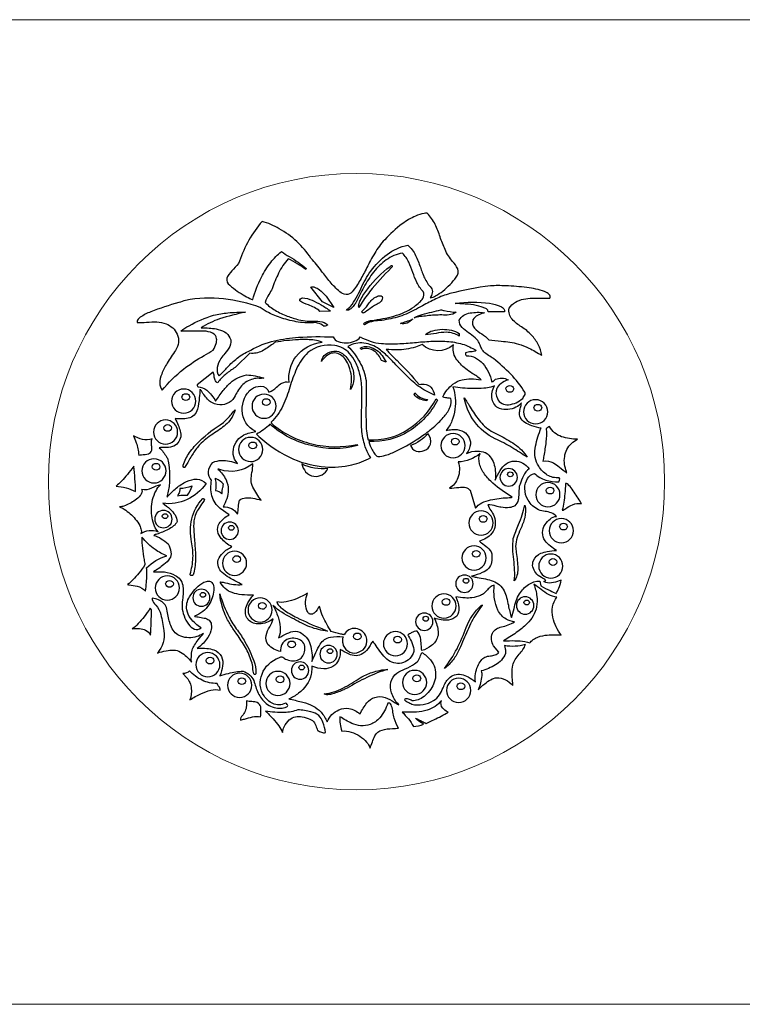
# Model space of a CAD drawing. Header units: inches. Extents: x 0 to 70, y 25 to 49.
# Tile 2 of 3: x 34.8 to 52.4, y 25 to 49. Entities that reach past the tile are written whole.
import ezdxf

# ---------------------------------------------------------------- set-up
doc = ezdxf.new("R2010")
doc.units = ezdxf.units.IN
doc.header["$MEASUREMENT"] = 0

msp = doc.modelspace()

# ---------------------------------------------------------------- linework, layer by layer
at = {"linetype": 'Continuous', "lineweight": 0}
msp.add_lwpolyline([(0, 25), (70, 25), (70, 49), (0, 49)], close=True, dxfattribs=at)
for points in [[(38.33, 41.586, -0.199689), (38.597, 41.335, -0.268395), (38.557, 40.939, 0.014656), (38.355, 40.626, 0.040275), (38.221, 40.363, 0.094416), (38.174, 40.145, 0.160942), (38.231, 39.969, -0.050482), (38.75, 40.481, -0.031945), (39.26, 40.816, 0.002673), (39.477, 40.947, 0.051852), (39.546, 41.105, 0.093896), (39.561, 41.223, 0.279048), (39.463, 41.361, 0.096907), (39.246, 41.408, 0.020942), (38.973, 41.409, -0.026525), (38.686, 41.411), (38.686, 41.411, -0.03161), (38.889, 41.539, -0.064798), (39.487, 41.794, -0.040595), (39.835, 41.855, -0.031039), (40.266, 41.867, 0.033974), (39.633, 41.707, 0.069119), (39.18, 41.487, 0.030043), (39.203, 41.487, -0.05423), (39.547, 41.463, -0.080753), (39.751, 41.391, -0.170191), (39.886, 41.245, -0.222932), (39.885, 41.038, -0.069036), (39.761, 40.863, 0.030518), (39.666, 40.742, 0.10493), (39.575, 40.519, 0.217397), (39.62, 40.317, 0.013687), (39.803, 40.504, -0.031657), (40.025, 40.721, -0.061269), (40.333, 40.916, 0.012525), (40.392, 40.948, -0.076612), (40.974, 41.173, -0.03845), (41.554, 41.258, -0.030634), (42.4, 41.266, 0.194823), (42.526, 41.154, 0.101237), (42.723, 41.121, 0.089634), (42.923, 41.161, 0.157051), (43.06, 41.266, 0.031409), (43.308, 41.163, 0.065436), (43.577, 41.108, 0.034779), (43.973, 41.101, 0.010698), (44.386, 41.131, -0.009666), (44.785, 41.161, -0.030429), (45.176, 41.159, -0.054416), (45.549, 41.093, -0.076211), (45.893, 40.933, -0.098184), (45.759, 40.906, 0.100519), (45.627, 40.88, 0.326952), (45.656, 40.81, -0.119253), (45.872, 40.757, -0.091518), (46.052, 40.616, -0.130407), (46.27, 40.172, 0.167258), (46.328, 40.207, -0.06135), (46.363, 40.234, -0.081246), (46.514, 40.261, -0.138246), (46.667, 40.22, 0.084745), (46.488, 40.128, 0.120506), (46.394, 40.014, 0.23468), (46.407, 39.764, 0.169596), (46.52, 39.646, 0.133042), (46.681, 39.616, 0.165825), (47.023, 39.77, -0.065314), (47.052, 39.816, 0.079971), (47.083, 39.865, 0.237436), (47.076, 39.922, 0.054256), (46.732, 40.358, 0.034577), (46.309, 40.738, 0.013464), (46.256, 40.774, -0.013406), (46.127, 40.864, -0.086137), (46.036, 40.95, -0.028972), (45.997, 41.04, 0.039408), (45.947, 41.15, 0.107814), (45.861, 41.245, 0.057225), (45.704, 41.371, -0.05779), (45.546, 41.499, -0.195559), (45.475, 41.677, -0.22451), (45.742, 41.853, -0.06748), (46.089, 41.858, -0.001402), (46.064, 41.85, 0.044202), (45.922, 41.791, 0.136787), (45.808, 41.683, 0.264042), (45.849, 41.482, 0.071095), (46.025, 41.339, -0.071248), (46.196, 41.198, 0.023479), (46.5, 41.162, -0.054932), (46.918, 41.095, -0.039162), (47.17, 40.996, -0.02948), (47.487, 40.819, 0.091741), (47.403, 41.083, 0.067925), (47.236, 41.312, 0.073491), (46.996, 41.511, -0.067611), (46.768, 41.697, -0.223234), (46.69, 41.966, -0.195388), (47.044, 42.188, -0.043698), (47.262, 42.214, -0.013503), (47.488, 42.215, 0.010896), (47.683, 42.215, 0.337758), (47.673, 42.303, 0.11626), (47.558, 42.375, 0.056955), (47.126, 42.471, 0.022793), (46.611, 42.513, 0.029154), (46.235, 42.511, 0.037342), (45.247, 42.322, 0.044792), (44.904, 42.195, 0.014879), (44.578, 42.027, -0.022337), (44.179, 41.826, -0.066825), (43.75, 41.7, -0.042443), (43.531, 41.667, 0.033069), (43.336, 41.639, 0.110325), (43.166, 41.563), (43.142, 41.586, -0.174801), (43.264, 41.655, 0.005408), (43.288, 41.662, -0.000218), (43.336, 41.67, 0.029478), (43.884, 41.776, 0.093962), (44.376, 42.005, 0.026945), (44.508, 42.113, 0.065666), (44.587, 42.205, 0.292445), (44.593, 42.375, -0.082083), (44.441, 42.596, -0.028547), (44.344, 42.841, 0.028874), (44.246, 43.087, 0.082788), (44.092, 43.309, 0.109033), (43.696, 43.145, 0.074461), (43.389, 42.849, 0.039728), (43.149, 42.482, 0.013091), (42.954, 42.102, -0.000049), (42.943, 42.081, -0.05358), (42.865, 41.983, -0.074519), (42.796, 41.929, -0.217298), (42.725, 41.92, -0.158297), (42.747, 41.948, -0.023526), (42.787, 41.978, 0.059668), (42.827, 42.009, 0.046334), (43.075, 42.442, -0.04437), (43.318, 42.869, -0.074957), (43.72, 43.276, -0.109397), (44.222, 43.506, -0.097926), (44.413, 43.254, -0.034128), (44.528, 42.967, 0.02805), (44.631, 42.704, 0.081431), (44.792, 42.466, -0.207916), (44.819, 42.342, -0.096179), (44.769, 42.223, 0.118751), (44.901, 42.267, 0.042283), (45.075, 42.385, 0.067806), (45.405, 42.725, 0.268496), (45.438, 42.924, 0.079892), (45.313, 43.109, -0.025404), (45.211, 43.242, -0.073189), (45.133, 43.4, -0.031708), (45.01, 43.706, 0.030981), (44.889, 44.01, 0.088275), (44.693, 44.282, 0.053596), (44.619, 44.277, 0.061961), (44.411, 44.214, 0.057597), (44.086, 44.024, 0.048428), (43.659, 43.636, 0.051994), (43.415, 43.309, 0.017872), (43.223, 42.956, -0.01298), (43.061, 42.654, -0.038239), (42.867, 42.368, -0.25397), (42.715, 42.304, -0.158819), (42.561, 42.369, -0.036638), (42.326, 42.61, -0.012649), (42.121, 42.868, 0.020466), (41.86, 43.187, 0.118855), (41.085, 43.906, 0.061732), (40.669, 44.083), (40.669, 44.083, 0.100388), (40.122, 43.111, -0.068248), (39.974, 42.923, 0.064235), (39.829, 42.742, 0.328337), (39.84, 42.565, 0.060567), (40.21, 42.293, 0.018317), (40.373, 42.203, 0.106905), (40.441, 42.177, -0.049774), (40.652, 42.722, -0.047152), (40.881, 43.084, -0.070279), (41.139, 43.347), (41.139, 43.347, 0.00971), (41.333, 43.225, -0.045084), (41.746, 42.936), (41.737, 42.909, 0.047429), (41.306, 43.172), (41.306, 43.172, 0.068318), (41.072, 42.822, 0.024225), (40.911, 42.443, -0.042607), (40.837, 42.304, 0.083248), (40.745, 42.109, 0.073481), (40.987, 41.918, 0.041985), (41.283, 41.775, 0.032784), (41.567, 41.686, 0.049812), (41.772, 41.654, 0.006683), (41.862, 41.654, -0.041317), (42.08, 41.644, -0.137324), (42.269, 41.563, -0.17588), (42.188, 41.527, 0.002256), (42.179, 41.525, 0.150513), (42.016, 41.605, -0.008567), (41.974, 41.616, -0.062675), (41.551, 41.63, -0.042142), (41.149, 41.727, -0.036612), (40.822, 41.861, -0.060947), (40.622, 41.987, 0.055539), (39.73, 42.193, 0.081862), (38.8, 42.156, -0.003047), (38.636, 42.106, 0.022999), (37.953, 41.879, 0.057265), (37.698, 41.747, 0.096551), (37.632, 41.68, 0.2382), (37.623, 41.616, 0.025612), (37.853, 41.624, -0.026549), (38.1, 41.632, -0.089658)], [(43.789, 42.987, -0.096242), (43.825, 43.006, -0.334826), (43.842, 43.001, -0.280661), (43.818, 42.951, 0.029657), (43.291, 42.368, 0.031601), (43.059, 42.03, -0.001699), (43.029, 41.981, -0.148564), (43.028, 42.058, -0.056961), (43.068, 42.167, -0.047849), (43.246, 42.443, -0.067638)], [(42.231, 42.261), (42.421, 41.981), (42.141, 42.124), (41.86, 42.481), (41.86, 42.481, -0.199588), (41.95, 42.479, -0.082774), (42.066, 42.418, -0.053776)], [(43.531, 42.095, 0.064333), (43.304, 41.958, -0.035342), (43.136, 41.847), (43.09, 41.882, 0.083727), (43.247, 42.05, -0.025364), (43.332, 42.155, -0.086416), (43.431, 42.235, -0.094463), (43.537, 42.271, -0.254596), (43.597, 42.253, -0.265875), (43.598, 42.191, -0.094299)], [(42.08, 41.89, 0.069088), (41.945, 41.982, 0.023841), (41.798, 42.046, -0.050376), (41.586, 42.147, -0.22051), (41.608, 42.195, -0.106717), (41.656, 42.223, -0.074544), (41.886, 42.162, -0.034914), (42.107, 42.051, -0.028867), (42.339, 41.896)], [(46.582, 41.882), (46.179, 41.882, 0.281311), (46.142, 41.95, 0.064019), (46.058, 41.987, -0.021702), (46.013, 42.004, 0.044324), (45.758, 42.056, 0.014073), (45.49, 42.078, -0.002216), (45.376, 42.086, -0.066375), (46.218, 42.088, -0.080439), (46.488, 42.009, -0.1057), (46.561, 41.951, -0.192505)], [(45.026, 41.928, -0.003845), (45.111, 41.911, 0.033527), (45.399, 41.867, -0.119217), (45.229, 41.804, -0.052288), (45.048, 41.802, 0.03529), (44.691, 41.781, 0.037076), (44.374, 41.73, -0.06669), (44.574, 41.815, -0.01738), (44.811, 41.875, 0.014598)], [(44.343, 41.707, -0.09217), (44.208, 41.606, -0.184344), (44.047, 41.593, -0.037125), (44.182, 41.643, 0.055112)], [(45.475, 41.289, 0.125873), (45.168, 41.381, 0.047665), (44.91, 41.353, -0.052787), (44.655, 41.327, -0.10933), (44.833, 41.42, -0.066883), (45.061, 41.453, -0.063028), (45.291, 41.429, -0.096285), (45.475, 41.35)], [(41.299, 32.286, -0.09482), (41.282, 32.31, 0.392098), (41.238, 32.338, -0.228058), (40.927, 32.331, -0.133541), (40.717, 32.518, -0.253341), (40.667, 33.05, -0.21475), (41.078, 33.446, 0.074564), (41.109, 33.461, -0.24525), (41.149, 33.471, -0.09286), (41.238, 33.416, 0.182995), (41.533, 33.39, 0.295729), (41.7, 33.591, 0.164634), (41.702, 33.763, 0.17052), (41.609, 33.875, 0.225931), (41.276, 33.895, 0.157861), (41.154, 33.769, 0.13163), (41.116, 33.597, -0.036501), (40.958, 33.66, -0.10094), (40.82, 33.766, -0.221899), (40.768, 33.992, -0.073566), (40.857, 34.205, 0.060979), (40.941, 34.395, -0.149225), (40.596, 34.272, -0.205308), (40.341, 34.367, -0.237903), (40.265, 34.62, -0.087598), (40.321, 34.787, -0.065053), (40.456, 34.972, -0.032387), (40.172, 34.984, -0.058087), (39.941, 35.034, -0.213153), (39.65, 35.291), (39.658, 35.299, -0.007461), (39.774, 35.274, 0.021855), (39.974, 35.235, 0.063612), (40.181, 35.23, 0.000133), (40.139, 35.252, -0.011211), (39.865, 35.402, -0.05709), (39.692, 35.526, -0.131795), (39.606, 35.66, -0.10534), (39.597, 35.837, -0.100766), (39.711, 36, -0.098043), (39.933, 36.149, 0.000043), (39.93, 36.151, -0.077676), (39.673, 36.357, -0.12341), (39.588, 36.522, -0.182633), (39.62, 36.719, -0.092729), (39.863, 36.932), (39.65, 37.084, -0.156921), (39.446, 37.396, -0.124421), (39.439, 37.773, -0.200962), (39.361, 37.976, -0.205498), (39.469, 38.208, -0.103661), (39.676, 38.256, -0.098799), (40.068, 38.184), (40, 38.284, -0.166468), (39.969, 38.524, -0.119158), (40.068, 38.754, -0.073915), (40.227, 38.878, -0.0898), (40.517, 38.959, -0.291056), (40.184, 39.479, -0.107583), (40.242, 39.773, -0.121299), (40.409, 39.998, -0.128004), (40.634, 40.067, -0.337504), (40.837, 39.921, 0.093799), (41.018, 40.043, -0.063005), (41.153, 40.142, -0.16506), (41.329, 40.167, -0.196159), (41.492, 40.781, -0.216116), (42.134, 41.137), (42.134, 41.137, 0.057758), (42.084, 41.158, 0.050613), (41.905, 41.193, 0.037967), (41.554, 41.2, 0.028235), (40.987, 41.137, 0.002398), (40.93, 41.095, -0.046534), (40.668, 40.924, -0.154731), (40.371, 40.871), (40.038, 40.544, -0.001994), (39.979, 40.503, 0.024394), (39.768, 40.347, 0.073575), (39.591, 40.15, -0.220813), (39.522, 40.216, -0.0645), (39.5, 40.314, 0.07159), (39.477, 40.41), (39.089, 40.097, 0.246647), (39.096, 40.066, -0.047361), (39.104, 40.051, -0.177912), (39.319, 39.968, -0.08466), (39.536, 39.703, -0.023076), (39.722, 39.962, -0.04378), (39.9, 40.15, -0.14388), (40.289, 40.34, -0.065354), (40.713, 40.264, -0.059085), (40.596, 40.257, 0.096037), (40.447, 40.241, 0.169549), (40.17, 40.073, 0.068794), (39.992, 39.794, -0.302853), (39.574, 39.619, -0.168724), (39.337, 39.753, -0.047591), (39.169, 39.98, 0.000341), (39.156, 39.998, -0.005717), (39.138, 39.785, -0.036766), (39.096, 39.504, -0.273289), (38.865, 39.285, -0.064109), (38.707, 39.267, -0.022713), (38.549, 39.277, -0.026474), (38.623, 39.116, -0.033857), (38.671, 38.97, -0.079423), (38.686, 38.83, -0.115315), (38.615, 38.683, -0.166723), (38.482, 38.594, -0.109237), (38.294, 38.571, 0.056884), (38.163, 38.564, -0.072726), (38.339, 38.344, 0.001288), (38.359, 38.313, -0.118854), (38.358, 37.391, 0.074093), (38.353, 37.364, -0.040921), (38.575, 37.579, -0.062456), (38.829, 37.743, -0.124429), (39.082, 37.799, -0.198468), (39.302, 37.691, -0.129211), (38.842, 37.303, -0.144559), (38.245, 37.212), (38.245, 37.212, -0.042012), (38.426, 37.07, -0.062101), (38.547, 36.928, -0.158014), (38.595, 36.771, -0.123416), (38.511, 36.659, -0.057477), (38.376, 36.571, -0.038278), (38.1, 36.46, 0.094936), (38.026, 36.43, -0.074249), (38.207, 36.35, -0.041082), (38.376, 36.225, -0.087096), (38.447, 36.024, -0.169013), (38.415, 35.866, -0.09349), (38.274, 35.717, -0.025605), (38.018, 35.542, 0.075672), (38.077, 35.541, -0.041391), (38.287, 35.538, -0.104939), (38.552, 35.456, -0.223848), (38.734, 35.22, -0.061241), (38.745, 35.073, -0.01739), (38.733, 34.911, 0.022649), (38.718, 34.692, 0.142858), (38.873, 34.266, 0.140619), (39.02, 34.145, 0.283215), (39.18, 34.175, -0.079383), (38.927, 34.409, -0.117923), (38.832, 34.616, -0.17543), (38.899, 34.935, -0.032341), (39.03, 35.11, -0.072548), (39.197, 35.26, -0.081927), (39.31, 35.31, -0.153603), (39.407, 35.307, -0.207628), (39.473, 35.239, -0.115143), (39.49, 35.093, -0.122817), (39.373, 34.74, -0.174041), (39.021, 34.464, 0.29646), (39.044, 34.453, 0.01419), (39.108, 34.443, -0.022392), (39.255, 34.416, -0.105268), (39.378, 34.365, -0.157239), (39.431, 34.261, -0.116629), (39.42, 34.1, -0.090766), (39.316, 33.898, -0.06847), (39.089, 33.673, -0.045452), (39.321, 33.675, -0.067191), (39.491, 33.638, -0.200029), (39.677, 33.476, -0.142649), (39.706, 33.247, -0.07193), (39.635, 33.007, -0.014028), (39.85, 33.066, -0.058899), (40.205, 33.121, -0.189216), (40.47, 32.893, 0.062445), (40.574, 32.588, 0.100531), (40.766, 32.334, 0.163728), (41.089, 32.219, 0.082109), (41.228, 32.234, 0.224223)], [(43.152, 38.7, -0.05782), (43.092, 39.119, -0.019321), (43.097, 39.541, 0.017288), (43.104, 39.945, 0.051066), (43.054, 40.351, 0.058167), (42.947, 40.653, 0.073556), (42.802, 40.864, 0.161891), (42.443, 41.06, 0.209227), (41.784, 40.886, 0.091178), (41.51, 40.488, 0.031615), (41.346, 40.044, -0.033505), (41.176, 39.589, -0.096523), (40.888, 39.186), (40.896, 39.163, 0.120103), (41.878, 38.662, 0.11148), (42.991, 38.646, 0.252128), (42.995, 38.63, -0.204299), (42.999, 38.617, -0.125058), (41.865, 38.617, -0.118901), (40.858, 39.14, -0.078525), (40.532, 38.897, 0.005932), (40.59, 38.844, 0.082926), (41.432, 38.291, 0.084674), (42.209, 38.1, 0.075437), (42.858, 38.151, 0.072121), (43.318, 38.328), (43.318, 38.328, -0.060213), (43.264, 38.408, -0.057891)], [(45.323, 40.112, -0.104092), (45.545, 40.22, -0.064412), (45.767, 40.247, -0.05846), (46.007, 40.22), (46.007, 40.22, 0.072601), (45.795, 40.38, -0.036451), (45.633, 40.492, -0.079298), (45.396, 40.745, -0.20916), (45.338, 41.076), (45.338, 41.076, -0.385444), (44.57, 41.084), (44.57, 41.084, -0.047586), (44.407, 41.019, -0.07337), (43.958, 40.951, -0.021997), (43.697, 40.962, 0.027654), (43.959, 40.689, -0.033614), (44.496, 40.105, -0.138008), (44.666, 40.111, -0.134471), (44.782, 40.043, -0.167634), (44.874, 39.846), (44.661, 39.954, -0.060781), (44.311, 40.209, -0.018473), (43.99, 40.529, 0.00967), (43.761, 40.763, 0.03103), (43.522, 40.97, 0.12754), (43.153, 41.116, 0.166783), (42.763, 41.038, -0.066588), (43.052, 40.652, -0.091673), (43.204, 40.203, -0.006902), (43.203, 39.605, 0.006108), (43.202, 39.303, -0.005236), (43.205, 39.189, 0.020208), (43.213, 38.977, 0.05435), (43.256, 38.76, 0.161821), (44.226, 39.011, 0.128733), (44.912, 39.756), (44.944, 39.726, -0.135041), (44.25, 38.97, -0.153061), (43.273, 38.716, 0.053305), (43.352, 38.519, 0.044544), (43.42, 38.408, 0.181715), (43.488, 38.355, 0.094174), (43.679, 38.383, 0.036393), (43.948, 38.488, 0.04381), (44.582, 38.861, 0.026184), (44.878, 39.094, 0.040535), (45.114, 39.335, 0.079453), (45.256, 39.566, 0.175914), (45.268, 39.77, 0.032114), (45.202, 39.778, -0.136132), (45.079, 39.808, -0.139974)], [(42.824, 39.983, 0.128211), (42.81, 40.49, 0.061868), (42.727, 40.678, 0.08906), (42.615, 40.809, 0.269692), (42.324, 40.857, 0.147853), (42.118, 40.667, -0.209657), (42.223, 40.847, -0.143709), (42.421, 40.924, -0.196619), (42.684, 40.817, -0.114913), (42.853, 40.554, -0.097303), (42.906, 40.242, -0.159203)], [(43.577, 40.696, 0.07356), (43.51, 40.82, 0.185228), (43.268, 40.981, 0.118856), (43.134, 40.981, 0.086718), (43.09, 40.962), (43.06, 40.994, -0.212865), (43.285, 41.025, -0.170729), (43.595, 40.813, -0.064065), (43.691, 40.652)], [(47.54, 35.306), (47.584, 35.329, 0.083255), (47.48, 35.405, -0.123892), (47.342, 35.519, -0.105056), (47.273, 35.66, -0.178304), (47.289, 35.816, -0.192419), (47.469, 35.994, -0.056717), (47.624, 36.037, -0.022129), (47.85, 36.065, -0.099901), (47.569, 36.301, -0.304821), (47.569, 36.696, -0.054802), (47.691, 36.829, -0.182567), (47.85, 36.894, 0.170265), (47.569, 37.013, -0.090212), (47.411, 37.052, -0.139893), (47.153, 37.292, -0.134617), (47.076, 37.574, -0.138338), (47.142, 37.817, -0.209739), (47.312, 37.942, 0.129815), (47.585, 37.779, 0.06972), (47.902, 37.736, 0.185823), (47.924, 37.776, 0.314308), (47.911, 37.834, -0.160077), (47.624, 37.9, -0.127944), (47.417, 38.115, -0.112412), (47.33, 38.325, -0.077117), (47.327, 38.551, -0.053699), (47.452, 38.992, 0.000965), (47.47, 39.043), (47.47, 39.043, -0.040095), (47.247, 39.103, -0.05785), (47.076, 39.185, -0.145615), (46.962, 39.309, -0.111117), (46.947, 39.431, -0.042549), (46.97, 39.544, 0.042543), (46.994, 39.657), (46.994, 39.657, -0.099054), (46.859, 39.552, -0.195637), (46.462, 39.52, -0.247458), (46.279, 39.747, -0.179303), (46.34, 40.083), (46.34, 40.083, -0.126044), (46.246, 40.044, -0.036603), (46.08, 40.018, -0.024298), (45.794, 40.008, -0.033622), (45.323, 40.051, -0.116677), (45.369, 39.503, -0.062198), (45.297, 39.219, -0.09364), (45.154, 38.988, -0.02087), (45.295, 39.009, 0.000501), (45.315, 39.011, -0.128193), (45.54, 38.979, -0.145627), (45.697, 38.851, -0.165925), (45.748, 38.657, -0.14405), (45.656, 38.427, -0.108485), (45.923, 38.486, -0.074339), (46.099, 38.451, 0.003555), (46.127, 38.442, -0.183131), (46.331, 38.145, -0.09252), (46.355, 37.773, -0.058988), (46.474, 38.015, -0.088059), (46.622, 38.175, -0.182928), (46.825, 38.237, -0.170554), (47.025, 38.193, -0.075856), (47.183, 38.056, 0.103632), (47.043, 37.88, 0.035475), (46.958, 37.676, -0.002524), (46.939, 37.621), (46.918, 37.311, 0.002873), (46.914, 37.299, -0.179207), (46.828, 37.154, -0.123672), (46.705, 37.108, -0.075406), (46.493, 37.116, -0.024606), (46.376, 37.142, 0.07737), (46.173, 37.174, 0.0507), (46.247, 37.039, -0.059988), (46.325, 36.894, -0.101681), (46.354, 36.679, -0.141681), (46.272, 36.483, -0.099431), (46.13, 36.359, -0.040135), (45.969, 36.286, 0.072643), (46.016, 36.249, -0.029974), (46.163, 36.133, -0.131544), (46.272, 35.983, -0.061257), (46.262, 35.772, -0.135359), (46.192, 35.626, -0.106699), (46.039, 35.522, -0.040407), (45.779, 35.436, 0.149969), (45.815, 35.425, 0.006904), (45.912, 35.406, -0.009554), (46.117, 35.367, -0.041613), (46.302, 35.314, -0.190431), (46.571, 35.077, -0.052948), (46.632, 34.913, -0.015604), (46.674, 34.727, 0.028981), (46.749, 34.426, 0.033333), (46.812, 34.644, -0.022609), (46.864, 34.833, -0.074364), (46.947, 35.002, -0.111672), (47.163, 35.234, -0.139222), (47.438, 35.317), (47.466, 35.204, 0.057103), (47.693, 35.083, -0.025481), (47.843, 35.01, 0.024326), (47.904, 35.14, 0.068746), (47.964, 35.337, 0.003578), (47.917, 35.321, -0.052544), (47.729, 35.271, -0.165395)], [(46.71, 40.083, -0.411087), (46.804, 40.001, -0.411082), (46.71, 39.92, -0.411082), (46.615, 40.001, -0.411087)], [(39.051, 39.702, 0.414206), (38.756, 39.997, 0.414207), (38.462, 39.702, 0.414207), (38.756, 39.408, 0.414206)], [(38.715, 39.803, -0.411077), (38.809, 39.884, -0.411077), (38.903, 39.803, -0.411077), (38.809, 39.721, -0.411077)], [(41.012, 39.579, 0.414206), (40.717, 39.873, 0.414207), (40.423, 39.579, 0.414207), (40.717, 39.284, 0.414206)], [(44.684, 39.709, -0.064476), (44.515, 39.754, -0.151096), (44.374, 39.87), (44.395, 39.908, 0.133582), (44.532, 39.793, 0.061912), (44.699, 39.741)], [(40.77, 39.597, -0.411075), (40.675, 39.679, -0.411075), (40.77, 39.76, -0.411072), (40.864, 39.679, -0.411072)], [(46.355, 38.783, -0.124659), (45.85, 39.204, -0.116101), (45.595, 39.785, -0.016086), (45.745, 39.554, 0.031496), (45.96, 39.237, 0.08775), (46.255, 38.973, 0.009109), (46.446, 38.872, -0.035239), (46.826, 38.654, -0.107961), (47.129, 38.336, 0.012031), (46.759, 38.572, 0.031632)], [(47.34, 39.737, 0.414207), (47.045, 39.442, 0.414207), (47.34, 39.148, 0.414206), (47.634, 39.442, 0.414206)], [(47.393, 39.461, -0.411077), (47.298, 39.543, -0.411077), (47.393, 39.624, -0.411077), (47.487, 39.543, -0.411077)], [(39.183, 38.676, 0.047074), (39.008, 38.46, 0.016308), (38.855, 38.208, -0.001549), (38.796, 38.106, -0.450076), (38.757, 38.088, -0.326395), (38.747, 38.139, -0.07973), (38.9, 38.449, -0.04899), (39.142, 38.729, -0.04976), (39.726, 39.178, 0.041824), (39.92, 39.386, -0.010028), (40.009, 39.49, -0.142808), (39.815, 39.158, -0.048951), (39.511, 38.928, 0.053242)], [(38.609, 38.948, 0.414208), (38.315, 39.243, 0.414207), (38.02, 38.948, 0.414208), (38.315, 38.654, 0.414209)], [(38.273, 39.049, -0.411082), (38.367, 39.13, -0.411084), (38.462, 39.049, -0.41108), (38.367, 38.967, -0.411077)], [(44.775, 38.655, 0.240986), (44.716, 38.906, -0.045733), (44.523, 38.739, -0.074814), (44.29, 38.625), (44.29, 38.625, 0.24762), (44.424, 38.484, 0.171473), (44.624, 38.499, 0.232881)], [(45.326, 38.912, 0.414208), (45.031, 38.617, 0.414209), (45.326, 38.323, 0.414208), (45.62, 38.617, 0.414207)], [(47.6, 39.028, -0.051518), (47.59, 38.707, -0.013359), (47.539, 38.37, 0.003538), (47.517, 38.237, -0.203734), (47.772, 38.195, -0.037483), (47.918, 38.096, -0.009159), (48.101, 37.948, 0.001333), (48.09, 37.985, -0.034845), (48.045, 38.16, -0.08865), (48.048, 38.351, -0.186648), (48.213, 38.67, -0.067784), (48.36, 38.777, -0.091722), (47.972, 38.835, -0.176852), (47.677, 39.081, 0.146409)], [(37.661, 38.389, -0.008137), (37.73, 38.395, 0.049916), (37.897, 38.419, 0.25077), (37.978, 38.507, 0.088274), (37.976, 38.624, -0.036904), (37.97, 38.707, -0.123205), (37.988, 38.783, -0.135004), (37.75, 38.77, -0.092391), (37.533, 38.859), (37.533, 38.859, -0.020594), (37.598, 38.689, -0.078721)], [(40.685, 38.524, 0.414207), (40.39, 38.819, 0.414206), (40.096, 38.524, 0.414206), (40.39, 38.229, 0.414207)], [(40.348, 38.624, -0.411077), (40.443, 38.706, -0.411077), (40.537, 38.624, -0.411077), (40.443, 38.543, -0.411077)], [(45.379, 38.636, -0.411087), (45.284, 38.718, -0.411082), (45.379, 38.799, -0.411082), (45.473, 38.718, -0.411087)], [(45.452, 38.222, -0.168145), (45.445, 37.83, -0.145476), (45.239, 37.577, -0.012293), (45.47, 37.6, -0.03757), (45.602, 37.602, -0.194057), (45.715, 37.552, 0.012127), (45.741, 37.531), (45.869, 37.09, -0.121109), (46.028, 37.221, -0.060917), (46.242, 37.297, -0.041907), (46.653, 37.349, 0.010888), (46.735, 37.355, 0.206252), (46.766, 37.364, -0.045302), (46.299, 37.7, -0.053732), (46.093, 37.924, -0.096602), (45.971, 38.178, -0.151846), (45.983, 38.427, -0.178843)], [(37.738, 38.003, 0.414208), (38.032, 37.708, 0.414209), (38.327, 38.003, 0.414208), (38.032, 38.297, 0.414207)], [(38.085, 38.185, -0.41108), (38.179, 38.103, -0.411084), (38.085, 38.022, -0.411082), (37.99, 38.103, -0.411077)], [(40.645, 37.288, -0.028878), (40.441, 37.607, -0.119004), (40.403, 37.781, -0.039089), (40.422, 37.961, 0.052955), (40.441, 38.176, -0.257995), (39.642, 38.035, 0.032947), (39.591, 38.047, -0.088788), (39.789, 37.783, -0.11118), (39.845, 37.542, -0.083319), (39.807, 37.323, -0.034846), (39.72, 37.122, -0.293227), (40.068, 36.947, 0.031771), (40.092, 37.125, -0.062594), (40.12, 37.292, -0.143731), (40.268, 37.344, -0.059446), (40.441, 37.337, -0.041888)], [(42.269, 38.062, -0.154615), (41.639, 38.171, 0.11884), (41.731, 37.982, 0.195441), (41.934, 37.871, 0.346401)], [(46.894, 37.845, 0.414208), (46.682, 38.057, 0.414206), (46.47, 37.845, 0.41421), (46.682, 37.633, 0.414212)], [(46.652, 37.917, -0.411085), (46.72, 37.976, -0.411073), (46.788, 37.917, -0.411068), (46.72, 37.858, -0.41108)], [(39.521, 37.828, 0.001152), (39.527, 37.791, -0.083224), (39.536, 37.524, -0.150409), (39.68, 37.46, 0.002514), (39.696, 37.448, -0.100171), (39.711, 37.598, 0.030851), (39.726, 37.676, 0.098686), (39.551, 37.811, -0.002746)], [(47.639, 37.717, 0.414207), (47.344, 37.422, 0.414208), (47.639, 37.128, 0.414209), (47.933, 37.422, 0.414208)], [(37.577, 36.828, -0.058484), (37.685, 36.67, -0.080729), (37.722, 36.56, -0.165303), (37.713, 36.475), (37.713, 36.475, -0.126534), (37.913, 36.549, -0.132104), (38.131, 36.52), (38.131, 36.52, -0.083179), (38.049, 36.651, -0.11079), (37.971, 37.074, -0.122661), (38.082, 37.516, -0.07213), (38.189, 37.664), (38.189, 37.664, 0.064986), (37.976, 37.58, -0.170427), (37.731, 37.545), (37.731, 37.545, -0.217528), (37.738, 37.479, -0.109024), (37.695, 37.399, -0.067377), (37.575, 37.29, -0.078467), (37.298, 37.145, -0.062595), (37.191, 37.122), (37.191, 37.122, -0.060996), (37.307, 37.066, -0.079886)], [(38.846, 37.41, 0.080178), (38.96, 37.63, 0.000029), (38.955, 37.628, -0.088971), (38.663, 37.569, -0.131242), (38.652, 37.487, -0.031599), (38.614, 37.402, 0.000382), (38.61, 37.394, -0.102904), (38.768, 37.41, 0.028585)], [(47.692, 37.441, -0.411087), (47.597, 37.523, -0.411082), (47.692, 37.604, -0.411082), (47.786, 37.523, -0.411087)], [(39.257, 37.279, -0.002576), (39.222, 37.229, 0.01161), (39.112, 37.065, 0.059713), (39.035, 36.915, 0.071313), (39, 36.652, 0.022383), (39.015, 36.379, -0.008513), (39.028, 36.21, -0.030115), (39.043, 35.834, -0.060191), (38.992, 35.47, -0.317008), (38.947, 35.452, -0.509905), (38.916, 35.484, 0.05339), (38.984, 35.882, 0.060376), (38.949, 36.272, -0.108234), (38.955, 36.833, -0.125238), (39.217, 37.322, -0.415453), (39.251, 37.319, -0.388824)], [(38.052, 36.826, 0.414208), (38.264, 36.614, 0.41421), (38.476, 36.826, 0.414206), (38.264, 37.038, 0.414204)], [(46.302, 36.732, 0.414208), (46.007, 37.026, 0.414207), (45.713, 36.732, 0.414208), (46.007, 36.437, 0.414209)], [(46.848, 36.158, 0.00471), (46.867, 36.014, -0.035132), (46.904, 35.62, -0.061737), (46.884, 35.451, -0.121763), (46.818, 35.323, 0.043865), (46.827, 35.584, 0.015114), (46.805, 35.84, -0.016262), (46.783, 36.098, -0.049223), (46.795, 36.354, -0.029135), (46.921, 36.699, 0.052404), (47.076, 37.166, -0.119953), (47.072, 36.859, -0.043389), (46.971, 36.581, 0.023469), (46.89, 36.377, 0.069014)], [(38.302, 36.957, -0.411085), (38.37, 36.898, -0.41108), (38.302, 36.84, -0.411076), (38.234, 36.898, -0.411081)], [(39.881, 36.755, 0.41421), (39.669, 36.543, 0.414206), (39.881, 36.331, 0.414206), (40.093, 36.543, 0.41421)], [(45.966, 36.832, -0.411082), (46.06, 36.913, -0.411082), (46.154, 36.832, -0.411077), (46.06, 36.75, -0.411077)], [(47.966, 36.838, 0.414207), (47.671, 36.544, 0.414207), (47.966, 36.249, 0.414206), (48.261, 36.544, 0.414206)], [(48.019, 36.562, -0.411077), (47.924, 36.644, -0.411077), (48.019, 36.725, -0.411077), (48.113, 36.644, -0.411077)], [(39.919, 36.556, -0.41108), (39.851, 36.615, -0.41108), (39.919, 36.674, -0.41108), (39.987, 36.615, -0.41108)], [(37.828, 35.072, 0.013168), (37.85, 35.284, 0.051041), (37.851, 35.641, -0.121234), (38.345, 35.93, -0.055418), (38.061, 36.082, -0.065727), (37.737, 36.386, 0.038548), (37.75, 36.115, 0.012321), (37.791, 35.84, -0.002719), (37.813, 35.709, -0.013328), (37.661, 35.511, -0.01788), (37.523, 35.352, -0.048196), (37.389, 35.23, 0.104945), (37.43, 35.223, -0.046175), (37.621, 35.191, -0.143717)], [(39.703, 35.751, 0.414207), (39.998, 35.456, 0.414206), (40.292, 35.751, 0.414206), (39.998, 36.045, 0.414207)], [(46.131, 35.88, 0.414208), (45.837, 36.174, 0.414207), (45.542, 35.88, 0.414208), (45.837, 35.585, 0.414209)], [(45.795, 35.98, -0.411077), (45.889, 36.062, -0.411077), (45.984, 35.98, -0.411082), (45.889, 35.899, -0.411082)], [(40.051, 35.932, -0.411077), (40.145, 35.851, -0.411077), (40.051, 35.769, -0.411077), (39.956, 35.851, -0.411077)], [(47.709, 35.976, 0.414208), (47.415, 35.681, 0.414207), (47.709, 35.387, 0.414208), (48.004, 35.681, 0.414209)], [(47.762, 35.7, -0.411082), (47.668, 35.782, -0.411087), (47.762, 35.863, -0.411087), (47.856, 35.782, -0.411082)], [(38.654, 35.149, 0.414209), (38.359, 35.443, 0.414208), (38.064, 35.149, 0.414207), (38.359, 34.854, 0.414208)], [(38.317, 35.249, -0.411087), (38.412, 35.33, -0.41109), (38.506, 35.249, -0.411084), (38.412, 35.167, -0.411082)], [(45.392, 35.252, 0.414204), (45.604, 35.04, 0.414208), (45.816, 35.252, 0.41421), (45.604, 35.464, 0.414206)], [(45.71, 35.324, -0.411093), (45.642, 35.265, -0.411101), (45.574, 35.324, -0.411081), (45.642, 35.383, -0.411073)], [(39.396, 34.911, 0.414207), (39.188, 35.119, 0.414209), (38.98, 34.911, 0.414209), (39.188, 34.703, 0.414207)], [(46.097, 33.462, -0.072081), (46.236, 33.494, 0.048593), (46.352, 33.517, 0.156043), (46.445, 33.583), (46.31, 33.734, -0.223637), (46.287, 34.047, -0.13298), (46.382, 34.153, -0.069438), (46.507, 34.198, 0.058872), (46.825, 34.319, -0.076375), (46.62, 34.388, -0.146889), (46.419, 34.608, -0.080788), (46.337, 34.882, -0.06176), (46.331, 35.215), (46.331, 35.215, 0.130686), (46.23, 35.166, 0.03706), (46.143, 35.081, -0.049091), (46.044, 34.987, 0.003579), (45.997, 34.968, -0.080342), (45.783, 34.907, -0.041938), (45.624, 34.906, -0.023488), (45.391, 34.935, -0.09981), (45.47, 34.664, -0.188346), (45.414, 34.463, -0.199265), (45.215, 34.367, -0.099989), (44.868, 34.411, -0.032716), (44.932, 34.238, -0.046125), (44.963, 34.089, -0.120495), (44.95, 33.956, -0.165533), (44.798, 33.742, -0.087608), (44.564, 33.621, -0.022547), (44.55, 33.763, 0.041316), (44.528, 33.94, 0.120731), (44.45, 34.099, 0.118273), (44.381, 34.089, 0.043414), (44.306, 34.055, 0.030368), (44.222, 34), (44.222, 34, 0.00077), (44.237, 33.976, -0.037449), (44.331, 33.796, -0.118839), (44.366, 33.597, -0.527016), (43.753, 33.384, -0.074292), (43.606, 33.523, -0.020478), (43.476, 33.701, 0.014499), (43.37, 33.848, 0.161647), (43.311, 33.765, -0.035037), (43.288, 33.72, -0.096556), (43.126, 33.547, -0.153472), (42.96, 33.495, -0.101349), (42.779, 33.539, -0.036049), (42.573, 33.652, -0.117824), (42.535, 33.392, -0.162202), (42.395, 33.232, -0.136959), (42.172, 33.179, -0.088498), (41.883, 33.241, -0.043454), (41.876, 33.12, 0.011834), (41.869, 33.045, -0.177619), (41.558, 32.582, -0.068003), (41.32, 32.444, 0.000207), (41.364, 32.434, -0.014148), (41.665, 32.364, -0.052756), (41.911, 32.271, -0.08969), (42.106, 32.123, -0.083574), (42.255, 31.883, -0.19732), (42.544, 32.181, -0.13999), (42.783, 32.21, -0.129303), (43.06, 32.079, -0.068518), (43.227, 32.348, -0.142796), (43.417, 32.482, -0.166273), (43.67, 32.479, -0.056863), (43.89, 32.366, 0.01573), (44.001, 32.3, 0.110284), (43.983, 32.323, -0.112345), (43.825, 32.589, -0.127351), (43.81, 32.856, -0.18165), (43.955, 33.072, -0.060868), (44.159, 33.177, 0.077891), (44.389, 33.302, 0.130983), (44.491, 33.405, 0.0461), (44.547, 33.532, -0.006385), (44.564, 33.576, -0.082958), (44.774, 33.396, -0.099382), (44.88, 33.198, -0.175322), (44.85, 32.806, -0.125493), (44.618, 32.504, -0.075776), (44.471, 32.421, -0.114479), (44.328, 32.399, 0.095716), (44.236, 32.439, 0.142681), (44.146, 32.437, 0.324503), (44.151, 32.414, 0.077101), (44.181, 32.389, 0.030525), (44.27, 32.342, -0.043971), (44.319, 32.315, 0.197455), (44.851, 32.406, 0.121685), (44.994, 32.543, 0.041344), (45.083, 32.716, -0.021864), (45.143, 32.839, -0.070989), (45.22, 32.944, -0.258863), (45.528, 33.042, -0.078817), (45.697, 32.98, -0.048213), (45.869, 32.861, -0.141833), (45.928, 33.242, -0.060099), (46.01, 33.382, -0.092855)], [(47.858, 34.926, -0.120568), (47.653, 34.988, -0.039001), (47.474, 35.113, 0.03796), (47.297, 35.238, -0.055787), (47.368, 34.944, -0.075586), (47.362, 34.689, -0.164549), (47.129, 34.281, -0.058915), (46.868, 34.06, -0.020425), (46.553, 33.863, 0.006943), (46.702, 33.863, -0.021008), (46.958, 33.858, -0.069484), (47.198, 33.81), (47.198, 33.81, -0.070283), (47.227, 33.848, -0.087056), (47.339, 33.927, -0.07802), (47.572, 33.995, -0.058862), (47.964, 34, -0.117714), (47.76, 34.433, -0.0915), (47.753, 34.688, -0.126753)], [(38.946, 33.336, -0.067937), (38.962, 33.631, -0.077228), (39.019, 33.753, -0.026024), (39.113, 33.886, -0.018218), (39.241, 34.038, -0.071911), (39.076, 33.963, -0.1651), (38.686, 33.971, -0.207415), (38.458, 34.192, -0.06099), (38.373, 34.502, 0.029278), (38.335, 34.67, 0.22639), (38.139, 34.86, 0.067008), (37.992, 34.897), (37.992, 34.897, 0.270253), (37.988, 34.864, 0.117601), (38.076, 34.733, -0.124745), (38.2, 34.498, -0.028383), (38.27, 34.11, 0.000002), (38.271, 34.106, -0.222469), (38.118, 33.562), (38.118, 33.562, -0.042921), (38.329, 33.619, -0.057399), (38.514, 33.633, -0.127543), (38.682, 33.586, -0.110104)], [(39.159, 34.982, -0.411078), (39.225, 35.039, -0.411083), (39.292, 34.982, -0.411083), (39.225, 34.924, -0.411078)], [(40.469, 33.052, -0.079823), (40.443, 33.194, 0.093215), (40.409, 33.355, 0.065071), (40.262, 33.699, 0.02084), (40.054, 34.019, -0.011294), (39.899, 34.252, -0.035354), (39.768, 34.493, -0.018962), (39.698, 34.704, -0.056631), (39.635, 35.002, 0.042612), (39.864, 34.435, 0.037836), (40.067, 34.116, -0.027663), (40.252, 33.836, -0.03669), (40.47, 33.37, -0.069738), (40.518, 33.074, -0.303812), (40.498, 33.042, -0.449713)], [(40.326, 34.613, 0.414206), (40.621, 34.318, 0.414207), (40.915, 34.613, 0.414207), (40.621, 34.907, 0.414206)], [(42.649, 33.749, 0.428696), (43.038, 33.588, 0.180042), (43.198, 33.729, 0.221551), (43.204, 33.962, 0.286374), (42.952, 34.16, 0.325882), (42.672, 34.009, 0.004254), (42.589, 34.026, -0.033563), (42.354, 34.085, -0.02426), (42.151, 34.452, -0.044051), (42.074, 34.673, 0.000546), (42.065, 34.707, -0.089903), (41.938, 34.538, -0.238403), (41.846, 34.507, -0.179602), (41.788, 34.55, -0.065764), (41.761, 34.601, -0.188323), (41.776, 35.019), (41.776, 35.019, -0.036277), (41.505, 34.885, -0.048598), (41.26, 34.811, -0.114405), (41.025, 34.812, 0.132754), (41.077, 34.72, 0.052221), (41.188, 34.622, 0.039204), (41.519, 34.426, 0.022019), (42.123, 34.159, -0.000015), (42.127, 34.158, -0.016006), (42.263, 34.099, -0.067245), (41.836, 34.2, -0.044582), (41.441, 34.394, 0.020718), (41.388, 34.421, -0.074771), (40.934, 34.722, -0.04866), (41.057, 34.445, -0.062349), (41.111, 34.189, -0.125512), (41.071, 33.933, 0.015369), (41.174, 33.987, -0.057883), (41.368, 34.077, -0.164351), (41.586, 34.07, -0.214235), (41.844, 33.769, -0.095519), (41.883, 33.355, -0.04345), (42.088, 33.781, -0.219752), (42.334, 33.949, -0.075447), (42.643, 33.956, 0.135802), (42.627, 33.871, 0.041701), (42.641, 33.784, -0.007791)], [(45.103, 34.414, 0.414207), (45.398, 34.708, 0.414207), (45.103, 35.003, 0.414206), (44.809, 34.708, 0.414206)], [(45.156, 34.89, -0.411077), (45.25, 34.808, -0.411077), (45.156, 34.727, -0.411077), (45.062, 34.808, -0.411077)], [(47.296, 34.721, 0.414206), (47.084, 34.933, 0.414206), (46.872, 34.721, 0.414208), (47.084, 34.509, 0.414208)], [(47.054, 34.793, -0.411093), (47.122, 34.851, -0.411093), (47.19, 34.793, -0.411085), (47.122, 34.734, -0.411085)], [(37.942, 34.654, -0.017704), (37.791, 34.447, -0.0232), (37.649, 34.279, -0.059023), (37.503, 34.152), (37.503, 34.152, -0.073088), (37.681, 34.161, -0.095084), (37.829, 34.12, -0.153344), (37.95, 34), (37.95, 34, 0.012843), (37.973, 34.616)], [(40.673, 34.794, -0.411077), (40.768, 34.713, -0.411077), (40.673, 34.631, -0.411077), (40.579, 34.713, -0.411077)], [(45.117, 33.188, 0.046422), (45.422, 33.668, 0.031051), (45.647, 34.184, -0.118793), (46.012, 34.721, -0.144276), (46.041, 34.738, -0.617642), (46.043, 34.734, -0.088524), (46.034, 34.72, 0.055492), (45.777, 34.323, 0.018555), (45.583, 33.893, -0.005824), (45.477, 33.65, -0.05566), (45.327, 33.399, -0.073372)], [(44.623, 34.114, 0.414208), (44.835, 34.326, 0.414212), (44.623, 34.538, 0.414208), (44.411, 34.326, 0.414204)], [(44.661, 34.457, -0.411093), (44.729, 34.398, -0.41108), (44.661, 34.34, -0.411088), (44.593, 34.398, -0.411101)], [(43.627, 33.789, 0.414206), (43.921, 33.495, 0.414206), (44.216, 33.789, 0.414207), (43.921, 34.084, 0.414207)], [(41.39, 33.853, -0.411079), (41.484, 33.772, -0.411084), (41.39, 33.69, -0.41109), (41.296, 33.772, -0.411084)], [(42.991, 34.049, -0.411087), (43.085, 33.968, -0.411082), (42.991, 33.886, -0.411082), (42.896, 33.968, -0.411087)], [(44.068, 33.889, -0.411082), (43.974, 33.808, -0.411076), (43.879, 33.889, -0.411081), (43.974, 33.971, -0.411087)], [(42.289, 33.747, 0.414206), (42.077, 33.535, 0.414204), (42.289, 33.323, 0.414208), (42.501, 33.535, 0.41421)], [(42.327, 33.548, -0.411101), (42.259, 33.607, -0.411081), (42.327, 33.666, -0.411073), (42.394, 33.607, -0.411093)], [(47.091, 33.772, -0.12503), (46.582, 33.743, 0.054635), (46.595, 33.666, -0.111666), (46.605, 33.553, -0.163378), (46.358, 33.271, -0.069573), (46.013, 33.127, -0.086065), (46.024, 33.013, -0.090649), (45.937, 32.665), (45.937, 32.665, -0.028525), (46.097, 32.811, -0.040884), (46.244, 32.912, -0.113597), (46.386, 32.96, -0.123975), (46.602, 32.91, -0.085626), (46.781, 32.771, 0.067221), (46.777, 32.864, -0.014856), (46.766, 33.066, -0.062371), (46.781, 33.264, -0.094732), (46.843, 33.407, -0.029115), (46.941, 33.534, 0.024476), (47.03, 33.649, 0.081866)], [(39.641, 33.277, 0.414207), (39.347, 33.572, 0.414208), (39.052, 33.277, 0.414209), (39.347, 32.983, 0.414208)], [(39.305, 33.377, -0.411082), (39.4, 33.459, -0.411082), (39.494, 33.377, -0.411087), (39.4, 33.296, -0.411087)], [(38.899, 33.127, -0.1977), (38.733, 33.06), (38.832, 32.96, -0.157475), (38.942, 32.703, -0.118682), (38.908, 32.421), (38.908, 32.421, -0.036764), (39.177, 32.569, -0.050821), (39.419, 32.654, -0.124512), (39.65, 32.657, 0.222354), (39.612, 32.748, -0.164778), (39.574, 32.823, -0.123327), (39.206, 32.899, -0.089979)], [(41.384, 33.136, 0.414206), (41.596, 32.924, 0.41421), (41.808, 33.136, 0.414208), (41.596, 33.348, 0.414204)], [(41.702, 33.209, -0.411085), (41.634, 33.15, -0.411093), (41.566, 33.209, -0.411101), (41.634, 33.267, -0.411093)], [(42.742, 32.703, 0.003978), (42.66, 32.669, -0.03096), (42.393, 32.569, -0.05777), (42.272, 32.547, -0.141004), (42.179, 32.566, 0.084011), (42.641, 32.707, 0.03663), (43.063, 32.958, -0.066031), (43.352, 33.091, -0.064466), (43.735, 33.165, 0.039519), (43.225, 32.967, 0.024572)], [(44.389, 32.551, 0.414208), (44.683, 32.845, 0.414209), (44.389, 33.14, 0.414208), (44.094, 32.845, 0.414207)], [(40.417, 32.776, 0.414208), (40.122, 33.071, 0.414207), (39.828, 32.776, 0.414208), (40.122, 32.482, 0.414209)], [(40.175, 32.795, -0.411077), (40.081, 32.876, -0.411077), (40.175, 32.958, -0.411077), (40.269, 32.876, -0.411077)], [(40.761, 32.821, 0.414207), (41.055, 32.526, 0.414208), (41.35, 32.821, 0.414209), (41.055, 33.115, 0.414208)], [(41.202, 32.921, -0.411082), (41.108, 32.84, -0.411082), (41.013, 32.921, -0.411087), (41.108, 33.003, -0.411087)], [(44.441, 33.027, -0.411076), (44.536, 32.945, -0.411081), (44.441, 32.864, -0.411087), (44.347, 32.945, -0.411082)], [(45.463, 32.947, 0.414208), (45.168, 32.653, 0.414207), (45.463, 32.358, 0.414208), (45.757, 32.653, 0.414209)], [(45.516, 32.672, -0.411082), (45.421, 32.753, -0.411087), (45.516, 32.835, -0.411081), (45.61, 32.753, -0.411076)], [(45.041, 32.406, -0.157977), (44.695, 32.169, -0.05639), (44.436, 32.125, -0.030229), (44.085, 32.125, -0.020959), (44.235, 31.959, -0.052385), (44.357, 31.775, 0.093467), (44.608, 31.83, 0.001891), (44.585, 31.843, -0.106182), (44.412, 31.973, -0.027067), (44.572, 31.895, 0.008772), (44.669, 31.845, -0.004275), (44.86, 31.938, 0.016595), (45.209, 32.117, 0.006741), (45.19, 32.128, -0.100448), (45.073, 32.217, -0.248558)], [(40.637, 32.248, 0.235014), (40.552, 32.353, 0.085038), (40.422, 32.377, -0.075026), (40.289, 32.399, -0.046871), (40.283, 32.245, -0.104443), (40.236, 32.111, -0.085179), (40.19, 32.04, 0.053097), (40.152, 31.987, 0.184612), (40.143, 31.927, 0.006648), (40.237, 31.954, -0.02678), (40.434, 32.006, -0.088374), (40.631, 32.011, 0.045671), (40.637, 32.168, -0.011031)], [(41.542, 32.178, -0.075596), (41.216, 32.11, -0.052713), (40.751, 32.149, -0.017809), (40.936, 31.956, -0.024847), (41.077, 31.785, -0.07067), (41.168, 31.623, -0.076006), (41.209, 31.763, -0.098444), (41.333, 31.934, -0.132077), (41.48, 32.009, -0.097547), (41.649, 32.007, -0.048877), (41.837, 31.95, -0.171061), (41.944, 31.861, -0.05489), (42, 31.733, 0.010562), (42.02, 31.678, -0.000191), (42.026, 31.675, 0.040914), (42.118, 31.632, 0.136641), (42.217, 31.623, 0.042494), (42.154, 31.876, 0.126452), (42.049, 32.037, 0.116369), (41.86, 32.13, 0.042652)], [(43.735, 32.338, -0.091537), (43.539, 31.986, -0.126757), (43.308, 31.82, -0.114575), (43.071, 31.791, -0.076892), (42.857, 31.848, -0.048448), (42.567, 32.011, 0.098401), (42.611, 31.661, -0.103673), (42.839, 31.637, -0.070954), (43.051, 31.534, -0.066889), (43.216, 31.391, -0.110141), (43.303, 31.244, -0.034464), (43.422, 31.541, -0.212879), (43.593, 31.686, -0.060442), (43.851, 31.72, 0.009687), (43.995, 31.731, -0.052184), (43.889, 31.972, -0.046799), (43.86, 32.121, 0.074453), (43.826, 32.269, 0.156855), (43.798, 32.326, 0.337532)]]:
    msp.add_lwpolyline(points, format="xyb", close=True)
for points in [[(37.541, 38.115, -0.012162), (37.383, 37.914, -0.01651), (37.241, 37.753, -0.045669), (37.107, 37.63, -0.104609), (37.585, 37.501, 0.017806), (37.541, 38.115)], [(48.071, 37.697, -0.009731), (48.051, 37.441, -0.043623), (47.987, 37.046, 0.40171), (48.011, 37.048, 0.022484), (48.064, 37.081, -0.046452), (48.24, 37.178, -0.157664), (48.457, 37.204, -0.000333), (48.445, 37.224, 0.017849), (48.255, 37.519, 0.037207), (48.151, 37.649, 0.056442), (48.107, 37.686, 0.174106), (48.071, 37.697)]]:
    msp.add_lwpolyline(points, format="xyb")
msp.add_circle((42.971, 37.74), 7.513, dxfattribs=at)

doc.saveas('drawing.dxf')
